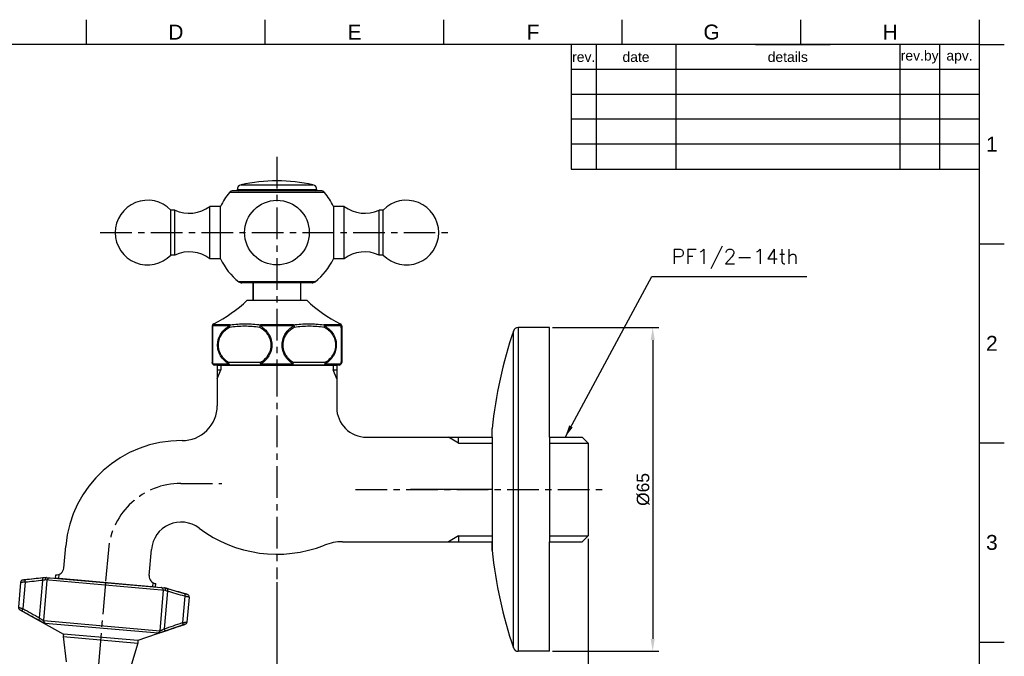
# Model space of a CAD drawing. Header units: millimetres. Extents: x 2448 to 4464, y 289 to 864.
# Tile 5 of 7: x 2547 to 2745, y 371 to 499. Entities that reach past the tile are written whole.
import ezdxf

# ---------------------------------------------------------------- set-up
doc = ezdxf.new("R2010")
doc.units = ezdxf.units.MM
doc.header["$LTSCALE"] = 0.1
doc.linetypes.add('CENTERX2', pattern=[101.6, 63.5, -12.7, 12.7, -12.7])
for name, color, linetype in [('02___PRT_ALL_AXES', 7, 'Continuous'), ('CENTER', 1, 'CENTERX2'), ('DIM', 3, 'Continuous'), ('FORM', 7, 'Continuous'), ('TEXT', 2, 'Continuous')]:
    doc.layers.add(name, color=color, linetype=linetype)
doc.styles.add('CADSG', font='romans.shx', dxfattribs={"bigfont": 'whgtxt.shx'})
doc.styles.get("Standard").update_dxf_attribs({"font": 'arial_0.ttf'})
doc.dimstyles.new('ISO-25', dxfattribs={"dimtxt": 2.5, "dimasz": 2.5, "dimexe": 1.25, "dimexo": 0.625, "dimtad": 1, "dimtxsty": 'Standard', "dimcen": 2.5, "dimadec": 0, "dimazin": 0, "dimtfac": 1, "dimtmove": 0, "dimatfit": 3, "dimfxl": 1, "dimarcsym": 0})

# ---------------------------------------------------------------- blocks, each defined once
blk = doc.blocks.new('*D101')
at = {"layer": 'Defpoints', "color": 0, "transparency": 16777216}
for p in [(2665.04, 437.34), (2653.44, 372.34), (2674.19, 372.34)]:
    blk.add_point(p, dxfattribs=at)
at = {"layer": 'DIM', "color": 0, "lineweight": -2, "transparency": 16777216}
for p, q in [((2665.66, 437.34), (2675.44, 437.34)), ((2674.19, 434.84), (2674.19, 374.84)), ((2654.07, 372.34), (2675.44, 372.34))]:
    blk.add_line(p, q, dxfattribs=at)
at = {"layer": 'DIM', "color": 0, "transparency": 16777216}
for points in [[(2673.78, 434.84), (2674.61, 434.84), (2674.19, 437.34)], [(2673.78, 374.84), (2674.61, 374.84), (2674.19, 372.34)]]:
    blk.add_solid(points, dxfattribs=at)
at = {"layer": 'DIM', "color": 0, "transparency": 16777216, "insert": (2672.29, 404.84), "char_height": 2.5, "attachment_point": 5, "rotation": 90}
blk.add_mtext('%%C65', dxfattribs=at)
blk = doc.blocks.new('*D102')
at = {"layer": 'Defpoints', "color": 0, "transparency": 16777216}
for p in [(2653.44, 437.34), (2653.44, 372.34), (2674.19, 372.34)]:
    blk.add_point(p, dxfattribs=at)
at = {"layer": 'DIM', "color": 0, "lineweight": -2, "transparency": 16777216}
for p, q in [((2654.07, 437.34), (2675.44, 437.34)), ((2674.19, 434.84), (2674.19, 374.84)), ((2654.07, 372.34), (2675.44, 372.34))]:
    blk.add_line(p, q, dxfattribs=at)
at = {"layer": 'DIM', "color": 0, "transparency": 16777216}
for points in [[(2673.78, 434.84), (2674.61, 434.84), (2674.19, 437.34)], [(2673.78, 374.84), (2674.61, 374.84), (2674.19, 372.34)]]:
    blk.add_solid(points, dxfattribs=at)
at = {"layer": 'DIM', "color": 0, "transparency": 16777216, "insert": (2672.29, 404.84), "char_height": 2.5, "attachment_point": 5, "rotation": 90}
blk.add_mtext('%%C65', dxfattribs=at)
blk = doc.blocks.new('*D103')
at = {"layer": 'Defpoints', "color": 0, "transparency": 16777216}
for p in [(2598.7, 386.85), (2561.5, 354.73), (2598.7, 343.66)]:
    blk.add_point(p, dxfattribs=at)
at = {"layer": 'DIM', "color": 0, "lineweight": -2, "transparency": 16777216}
for p, q in [((2598.7, 386.22), (2598.7, 342.41)), ((2561.5, 354.11), (2561.5, 342.41)), ((2564, 343.66), (2596.2, 343.66))]:
    blk.add_line(p, q, dxfattribs=at)
at = {"layer": 'DIM', "color": 0, "transparency": 16777216}
for points in [[(2564, 344.08), (2564, 343.25), (2561.5, 343.66)], [(2596.2, 344.08), (2596.2, 343.25), (2598.7, 343.66)]]:
    blk.add_solid(points, dxfattribs=at)
at = {"layer": 'DIM', "color": 0, "transparency": 16777216, "insert": (2580.1, 345.79), "char_height": 2.5, "attachment_point": 5}
blk.add_mtext('37,2', dxfattribs=at)
blk = doc.blocks.new('*D104')
at = {"layer": 'Defpoints', "color": 0, "transparency": 16777216}
for p in [(2661.2, 395.53), (2561.5, 354.73), (2661.2, 334.78)]:
    blk.add_point(p, dxfattribs=at)
at = {"layer": 'DIM', "color": 0, "lineweight": -2, "transparency": 16777216}
for p, q in [((2661.2, 394.9), (2661.2, 333.53)), ((2561.5, 354.11), (2561.5, 333.53)), ((2564, 334.78), (2658.7, 334.78))]:
    blk.add_line(p, q, dxfattribs=at)
at = {"layer": 'DIM', "color": 0, "transparency": 16777216}
for points in [[(2564, 335.2), (2564, 334.37), (2561.5, 334.78)], [(2658.7, 335.2), (2658.7, 334.37), (2661.2, 334.78)]]:
    blk.add_solid(points, dxfattribs=at)
at = {"layer": 'DIM', "color": 0, "transparency": 16777216, "insert": (2611.35, 336.91), "char_height": 2.5, "attachment_point": 5}
blk.add_mtext('99,7', dxfattribs=at)

msp = doc.modelspace()

# ---------------------------------------------------------------- linework, layer by layer
for p, q in [((2657.837, 494.188), (2657.837, 469.188)), ((2657.837, 469.188), (2739.837, 469.188)), ((2653.444, 437.338), (2647.158, 437.338)), ((2647.158, 437.338), (2647.158, 372.338)), ((2653.444, 415.338), (2653.444, 437.338)), ((2587.391, 435.838), (2587.391, 435.649)), ((2646.211, 373.017), (2646.211, 436.658)), ((2586.701, 429.838), (2586.701, 421.653)), ((2586.701, 429.838), (2610.701, 429.838)), ((2587.391, 429.838), (2587.391, 428.838)), ((2610.011, 429.838), (2610.011, 428.838)), ((2610.701, 429.838), (2610.701, 421.338)), ((2586.701, 428.838), (2587.391, 428.838)), ((2586.701, 427.04), (2587.391, 428.838)), ((2610.011, 428.838), (2610.701, 428.838)), ((2610.701, 427.04), (2610.011, 428.838)), ((2641.944, 415.338), (2641.944, 417.088)), ((2616.701, 415.338), (2641.944, 415.338)), ((2635.201, 414.148), (2633.14, 415.338)), ((2635.201, 414.148), (2635.201, 415.338)), ((2635.201, 414.148), (2641.944, 414.148)), ((2641.944, 415.338), (2641.944, 394.338)), ((2653.444, 415.338), (2653.444, 394.338)), ((2653.444, 415.338), (2660.011, 415.338)), ((2653.444, 414.148), (2661.201, 414.148)), ((2660.011, 415.338), (2661.201, 414.148)), ((2661.201, 414.148), (2661.201, 395.528)), ((2611.883, 394.338), (2641.944, 394.338)), ((2635.201, 395.528), (2633.14, 394.338)), ((2635.201, 395.528), (2641.944, 395.528)), ((2635.201, 395.528), (2635.201, 394.338)), ((2641.944, 392.588), (2641.944, 394.338)), ((2641.944, 394.338), (2641.944, 392.588)), ((2653.444, 395.528), (2661.201, 395.528)), ((2653.444, 372.338), (2653.444, 394.338)), ((2653.444, 394.338), (2660.011, 394.338)), ((2660.011, 394.338), (2661.201, 395.528)), ((2555.875, 389.055), (2556.261, 393.476)), ((2573.009, 387.556), (2573.468, 392.803)), ((2554.882, 387.772), (2554.809, 386.94)), ((2554.189, 386.994), (2554.25, 387.691)), ((2574.312, 385.234), (2554.189, 386.994)), ((2573.764, 386.12), (2573.692, 385.288)), ((2574.312, 385.234), (2574.373, 385.931)), ((2653.444, 372.338), (2647.158, 372.338))]:
    msp.add_line(p, q)
at = {"color": 7, "linetype": 'Continuous'}
for p, q in [((2590.701, 465.038), (2590.701, 465.05)), ((2590.701, 465.05), (2606.701, 465.05)), ((2591.479, 466.025), (2605.923, 466.025)), ((2606.701, 465.038), (2606.701, 465.05)), ((2608.262, 464.482), (2589.14, 464.482)), ((2607.498, 464.838), (2589.905, 464.838)), ((2606.355, 446.547), (2591.048, 446.547)), ((2605.742, 446.338), (2591.66, 446.338)), ((2593.951, 442.838), (2593.951, 446.338)), ((2603.451, 446.338), (2603.451, 442.838)), ((2585.701, 437.676), (2585.701, 430.338)), ((2585.779, 437.677), (2585.775, 437.469)), ((2589.129, 437.692), (2585.779, 437.692)), ((2585.779, 437.692), (2585.779, 437.677)), ((2585.982, 438.126), (2585.999, 437.905)), ((2589.292, 437.905), (2585.999, 437.905)), ((2602.052, 437.692), (2595.35, 437.692)), ((2601.995, 437.905), (2595.407, 437.905)), ((2611.403, 437.905), (2608.11, 437.905)), ((2611.623, 437.692), (2608.273, 437.692)), ((2611.403, 437.905), (2611.42, 438.126)), ((2611.624, 437.677), (2611.623, 437.692)), ((2611.627, 437.469), (2611.624, 437.677)), ((2611.701, 437.676), (2611.701, 430.338)), ((2585.774, 430.32), (2585.777, 430.105)), ((2585.777, 430.105), (2588.93, 430.105)), ((2611.201, 429.838), (2586.201, 429.838)), ((2595.401, 430.338), (2589.001, 430.338)), ((2595.548, 430.105), (2601.854, 430.105)), ((2608.401, 430.338), (2602.001, 430.338)), ((2608.472, 430.105), (2611.625, 430.105)), ((2611.625, 430.105), (2611.629, 430.321)), ((2547.192, 386.189), (2546.753, 381.172)), ((2552.296, 387.16), (2547.634, 386.644)), ((2548.097, 386.195), (2547.634, 380.905)), ((2547.635, 386.642), (2547.635, 386.644)), ((2551.019, 379.054), (2551.677, 386.582)), ((2551.848, 378.491), (2552.561, 386.635)), ((2576.269, 384.56), (2552.144, 386.671)), ((2552.296, 387.16), (2576.205, 385.068)), ((2575.852, 384.597), (2575.14, 376.453)), ((2576.713, 384.391), (2576.055, 376.863)), ((2576.205, 385.068), (2580.706, 383.751)), ((2580.172, 383.389), (2579.709, 378.099)), ((2581.062, 383.225), (2580.623, 378.209)), ((2580.705, 383.751), (2580.705, 383.749)), ((2547.008, 380.686), (2547.009, 380.691)), ((2547.008, 380.686), (2555.82, 375.809)), ((2551.848, 378.491), (2575.14, 376.453)), ((2552.097, 378.01), (2574.812, 376.023)), ((2580.287, 377.775), (2570.763, 374.502)), ((2580.288, 377.779), (2580.287, 377.775)), ((2555.82, 375.809), (2555.776, 375.311)), ((2555.82, 375.809), (2555.776, 375.311)), ((2555.776, 375.311), (2556.337, 370.243)), ((2555.776, 375.311), (2570.719, 374.004)), ((2570.763, 374.502), (2555.82, 375.809)), ((2570.719, 374.004), (2569.287, 369.11)), ((2570.763, 374.502), (2570.719, 374.004)), ((2570.763, 374.502), (2570.719, 374.004))]:
    msp.add_line(p, q, dxfattribs=at)
for centre, radius, start, end in [((2591.701, 465.05), 1, 102.83959, 180), ((2598.701, 434.338), 32.5, 77.16041, 102.83959), ((2605.701, 465.05), 1, 0, 77.16041), ((2598.701, 456.43), 12.5, 139.89893, 155.16541), ((2589.905, 463.838), 1, 90, 139.89893), ((2607.498, 463.838), 1, 40.10107, 90), ((2598.701, 456.43), 12.5, 24.83459, 40.10107), ((2598.701, 456.43), 12.5, 204.83459, 232.2458), ((2598.701, 456.43), 12.5, 307.7542, 335.16541), ((2591.66, 447.338), 1, 232.2458, 270), ((2605.742, 447.338), 1, 270, 307.7542), ((2574.6, 461.502), 26, 295.96296, 314.12364), ((2622.803, 461.502), 26, 225.87636, 244.03704), ((2586.201, 437.676), 0.5, 115.96296, 180), ((2586.108, 437.451), 0.407, 168.04377, 179.96803), ((2611.201, 437.676), 0.5, 0, 64.03704), ((2611.294, 437.451), 0.407, 0.03195, 11.95392), ((2586.201, 430.338), 0.5, 180, 270), ((2611.201, 430.338), 0.5, 270, 0), ((2547.69, 386.147), 0.5, 96.30993, 175), ((2547.69, 386.145), 0.5, 96.3016, 174.99946), ((2556.231, 345.034), 42.287, 95.33315, 96.18865), ((2554.528, 363.125), 24.115, 95.06978, 95.30074), ((2569.533, 360.683), 25.259, 74.70409, 74.9252), ((2580.565, 383.271), 0.5, 355, 73.69007), ((2580.564, 383.269), 0.5, 355.00054, 73.6984), ((2547.251, 381.128), 0.5, 174.99281, 241.0679), ((3093.089, 1373.851), 1133.379, 241.220916, 241.415991), ((3108.252, 1401.44), 1164.381, 241.218363, 241.408205), ((2204.825, 1480.471), 1164.372, 288.591794, 288.781638), ((2580.125, 378.247), 0.5, 288.96249, 355), ((2580.126, 378.252), 0.5, 288.9321, 355.00719), ((2214.966, 1450.672), 1133.375, 288.584009, 288.779085)]:
    msp.add_arc(centre, radius, start, end, dxfattribs=at)
for centre, radius, start, end in [((2647.158, 436.338), 1, 90, 161.3108), ((2731.466, 407.819), 90, 161.3108, 174.08891), ((2579.701, 421.653), 7, 269.37789, 0), ((2616.701, 421.338), 6, 180, 270), ((2579.373, 391.454), 23.2, 89.37789, 175), ((2579.445, 392.28), 6, 53.00532, 175), ((2598.701, 417.838), 26, 233.00532, 291.47842), ((2611.883, 384.338), 10, 90, 111.47842), ((2731.466, 401.856), 90, 185.91109, 198.6892), ((2554.38, 389.186), 1.5, 265, 355), ((2574.503, 387.425), 1.5, 175, 265), ((2647.158, 373.338), 1, 198.6892, 270)]:
    msp.add_arc(centre, radius, start, end)
for points, knots in [([(2585.999, 437.905), (2585.912, 437.867), (2585.758, 437.738), (2585.701, 437.545), (2585.701, 437.451)], [0, 0, 0, 0, 0.5009639, 1, 1, 1, 1]), ([(2585.779, 437.692), (2585.77, 437.68), (2585.74, 437.631), (2585.719, 437.577), (2585.71, 437.535)], [0, 0, 0, 0, 0.2534723, 1, 1, 1, 1]), ([(2585.775, 437.469), (2585.758, 436.294), (2585.746, 433.911), (2585.757, 431.528), (2585.774, 430.32)], [0, 0, 0, 0, 0.4928884, 1, 1, 1, 1]), ([(2585.999, 437.905), (2585.952, 437.883), (2585.866, 437.822), (2585.803, 437.738), (2585.779, 437.692)], [0, 0, 0, 0, 0.497096, 1, 1, 1, 1]), ([(2588.93, 430.105), (2588.62, 430.302), (2588.029, 430.77), (2587.318, 431.675), (2586.854, 432.767), (2586.715, 433.968), (2586.928, 435.155), (2587.453, 436.211), (2588.205, 437.071), (2588.813, 437.509), (2589.129, 437.692)], [0, 0, 0, 0, 0.1197546, 0.2433443, 0.3710122, 0.5013487, 0.6313458, 0.7582256, 0.8809522, 1, 1, 1, 1]), ([(2589.001, 430.338), (2588.707, 430.521), (2588.145, 430.955), (2587.464, 431.799), (2587.015, 432.827), (2586.881, 433.962), (2587.088, 435.084), (2587.595, 436.077), (2588.315, 436.877), (2588.892, 437.282), (2589.192, 437.451)], [0, 0, 0, 0, 0.1195207, 0.2429593, 0.3707351, 0.5014324, 0.6317478, 0.7586596, 0.8811891, 1, 1, 1, 1]), ([(2589.129, 437.692), (2589.138, 437.714), (2589.176, 437.796), (2589.237, 437.869), (2589.292, 437.905)], [0, 0, 0, 0, 0.2705795, 1, 1, 1, 1]), ([(2589.129, 437.692), (2589.131, 437.673), (2589.141, 437.59), (2589.167, 437.51), (2589.192, 437.451)], [0, 0, 0, 0, 0.2256013, 1, 1, 1, 1]), ([(2589.292, 437.905), (2589.27, 437.883), (2589.232, 437.824), (2589.185, 437.672), (2589.183, 437.541), (2589.192, 437.451)], [0, 0, 0, 0, 0.1939827, 0.4312255, 1, 1, 1, 1]), ([(2589.192, 437.451), (2589.691, 437.522), (2590.692, 437.636), (2592.201, 437.696), (2593.711, 437.636), (2594.711, 437.522), (2595.21, 437.451)], [0, 0, 0, 0, 0.2501756, 0.5000056, 0.7498316, 1, 1, 1, 1]), ([(2589.292, 437.905), (2589.797, 437.975), (2590.811, 438.087), (2592.343, 438.145), (2593.879, 438.086), (2594.899, 437.975), (2595.407, 437.905)], [0, 0, 0, 0, 0.2491668, 0.4986576, 0.7488509, 1, 1, 1, 1]), ([(2595.407, 437.905), (2595.381, 437.883), (2595.331, 437.826), (2595.252, 437.677), (2595.22, 437.544), (2595.21, 437.451)], [0, 0, 0, 0, 0.2033776, 0.4458484, 1, 1, 1, 1]), ([(2595.35, 437.692), (2595.336, 437.673), (2595.282, 437.598), (2595.237, 437.516), (2595.21, 437.451)], [0, 0, 0, 0, 0.2467683, 1, 1, 1, 1]), ([(2595.21, 437.451), (2595.51, 437.282), (2596.087, 436.877), (2596.807, 436.077), (2597.314, 435.085), (2597.522, 433.963), (2597.387, 432.828), (2596.939, 431.8), (2596.257, 430.955), (2595.695, 430.521), (2595.401, 430.338)], [0, 0, 0, 0, 0.1188055, 0.2413152, 0.3681903, 0.4984894, 0.6291958, 0.757005, 0.8804675, 1, 1, 1, 1]), ([(2595.407, 437.905), (2595.393, 437.877), (2595.369, 437.806), (2595.356, 437.734), (2595.35, 437.692)], [0, 0, 0, 0, 0.4254024, 1, 1, 1, 1]), ([(2595.35, 437.692), (2595.664, 437.509), (2596.266, 437.071), (2597.009, 436.21), (2597.527, 435.154), (2597.737, 433.968), (2597.6, 432.769), (2597.143, 431.677), (2596.44, 430.771), (2595.855, 430.302), (2595.548, 430.105)], [0, 0, 0, 0, 0.118642, 0.2411438, 0.3681068, 0.4984793, 0.6292475, 0.7571363, 0.880608, 1, 1, 1, 1]), ([(2601.854, 430.105), (2601.547, 430.302), (2600.962, 430.771), (2600.26, 431.677), (2599.802, 432.768), (2599.665, 433.968), (2599.875, 435.153), (2600.393, 436.21), (2601.136, 437.071), (2601.738, 437.509), (2602.052, 437.692)], [0, 0, 0, 0, 0.11938, 0.242828, 0.3706847, 0.5014439, 0.6318323, 0.7588308, 0.8813524, 1, 1, 1, 1]), ([(2602.001, 430.338), (2601.707, 430.521), (2601.145, 430.955), (2600.464, 431.799), (2600.015, 432.827), (2599.881, 433.962), (2600.088, 435.084), (2600.595, 436.077), (2601.315, 436.877), (2601.892, 437.282), (2602.192, 437.451)], [0, 0, 0, 0, 0.1195207, 0.2429593, 0.3707351, 0.5014324, 0.6317478, 0.7586596, 0.8811891, 1, 1, 1, 1]), ([(2601.995, 437.905), (2602.503, 437.975), (2603.523, 438.086), (2605.059, 438.145), (2606.591, 438.087), (2607.605, 437.975), (2608.11, 437.905)], [0, 0, 0, 0, 0.2511555, 0.5013556, 0.7508442, 1, 1, 1, 1]), ([(2602.052, 437.692), (2602.046, 437.734), (2602.033, 437.806), (2602.01, 437.877), (2601.995, 437.905)], [0, 0, 0, 0, 0.5745976, 1, 1, 1, 1]), ([(2601.995, 437.905), (2602.021, 437.883), (2602.071, 437.826), (2602.15, 437.677), (2602.182, 437.544), (2602.192, 437.451)], [0, 0, 0, 0, 0.2033786, 0.445849, 1, 1, 1, 1]), ([(2602.052, 437.692), (2602.066, 437.673), (2602.12, 437.598), (2602.165, 437.516), (2602.192, 437.451)], [0, 0, 0, 0, 0.2467684, 1, 1, 1, 1]), ([(2602.192, 437.451), (2602.691, 437.522), (2603.692, 437.636), (2605.201, 437.696), (2606.711, 437.636), (2607.711, 437.522), (2608.21, 437.451)], [0, 0, 0, 0, 0.2501752, 0.5000084, 0.7498361, 1, 1, 1, 1]), ([(2608.11, 437.905), (2608.127, 437.893), (2608.198, 437.837), (2608.247, 437.756), (2608.273, 437.692)], [0, 0, 0, 0, 0.2319796, 1, 1, 1, 1]), ([(2608.11, 437.905), (2608.132, 437.883), (2608.17, 437.824), (2608.217, 437.672), (2608.22, 437.541), (2608.21, 437.451)], [0, 0, 0, 0, 0.1939826, 0.4312255, 1, 1, 1, 1]), ([(2608.273, 437.692), (2608.271, 437.673), (2608.261, 437.59), (2608.235, 437.51), (2608.21, 437.451)], [0, 0, 0, 0, 0.2256011, 1, 1, 1, 1]), ([(2608.21, 437.451), (2608.51, 437.282), (2609.087, 436.877), (2609.807, 436.077), (2610.314, 435.085), (2610.522, 433.963), (2610.387, 432.828), (2609.939, 431.8), (2609.257, 430.955), (2608.695, 430.521), (2608.401, 430.338)], [0, 0, 0, 0, 0.1188055, 0.2413152, 0.3681903, 0.4984894, 0.6291958, 0.757005, 0.8804675, 1, 1, 1, 1]), ([(2608.273, 437.692), (2608.589, 437.509), (2609.197, 437.071), (2609.949, 436.212), (2610.474, 435.155), (2610.687, 433.968), (2610.548, 432.768), (2610.084, 431.675), (2609.373, 430.771), (2608.782, 430.302), (2608.472, 430.105)], [0, 0, 0, 0, 0.1190422, 0.241749, 0.3685935, 0.4985748, 0.6289201, 0.7566201, 0.8802333, 1, 1, 1, 1]), ([(2611.623, 437.692), (2611.599, 437.738), (2611.536, 437.822), (2611.45, 437.883), (2611.403, 437.905)], [0, 0, 0, 0, 0.502904, 1, 1, 1, 1]), ([(2611.403, 437.905), (2611.49, 437.867), (2611.644, 437.738), (2611.701, 437.545), (2611.701, 437.451)], [0, 0, 0, 0, 0.5009638, 1, 1, 1, 1]), ([(2611.623, 437.692), (2611.632, 437.68), (2611.662, 437.631), (2611.683, 437.577), (2611.692, 437.535)], [0, 0, 0, 0, 0.2534728, 1, 1, 1, 1]), ([(2611.629, 430.321), (2611.646, 431.529), (2611.657, 433.912), (2611.644, 436.295), (2611.627, 437.469)], [0, 0, 0, 0, 0.5071123, 1, 1, 1, 1]), ([(2585.777, 430.105), (2585.753, 430.139), (2585.714, 430.214), (2585.701, 430.297), (2585.701, 430.338)], [0, 0, 0, 0, 0.5052451, 1, 1, 1, 1]), ([(2585.777, 430.105), (2585.816, 430.027), (2585.938, 429.889), (2586.115, 429.838), (2586.201, 429.838)], [0, 0, 0, 0, 0.5048679, 1, 1, 1, 1]), ([(2588.93, 430.105), (2588.932, 430.123), (2588.946, 430.203), (2588.974, 430.281), (2589.001, 430.338)], [0, 0, 0, 0, 0.2249367, 1, 1, 1, 1]), ([(2589.251, 429.838), (2589.218, 429.838), (2589.149, 429.851), (2589.057, 429.907), (2588.981, 429.995), (2588.945, 430.066), (2588.93, 430.105)], [0, 0, 0, 0, 0.2236963, 0.4609625, 0.7196077, 1, 1, 1, 1]), ([(2589.251, 429.838), (2589.234, 429.838), (2589.199, 429.845), (2589.151, 429.876), (2589.108, 429.923), (2589.056, 430.012), (2589.012, 430.152), (2589.001, 430.274), (2589.001, 430.338)], [0, 0, 0, 0, 0.0822479, 0.1731506, 0.2779063, 0.3984905, 0.6816386, 1, 1, 1, 1]), ([(2595.651, 429.838), (2595.635, 429.838), (2595.6, 429.845), (2595.552, 429.876), (2595.509, 429.923), (2595.456, 430.012), (2595.413, 430.152), (2595.401, 430.274), (2595.401, 430.338)], [0, 0, 0, 0, 0.0822469, 0.1731468, 0.2778989, 0.3984771, 0.681617, 1, 1, 1, 1]), ([(2595.548, 430.105), (2595.533, 430.122), (2595.478, 430.195), (2595.431, 430.275), (2595.401, 430.338)], [0, 0, 0, 0, 0.2477837, 1, 1, 1, 1]), ([(2595.548, 430.105), (2595.552, 430.068), (2595.563, 430.002), (2595.583, 429.926), (2595.603, 429.88), (2595.62, 429.853), (2595.639, 429.838), (2595.651, 429.838)], [0, 0, 0, 0, 0.3748576, 0.6724551, 0.7869563, 0.8779455, 1, 1, 1, 1]), ([(2601.751, 429.838), (2601.767, 429.838), (2601.803, 429.845), (2601.85, 429.876), (2601.894, 429.923), (2601.946, 430.012), (2601.989, 430.152), (2602.001, 430.274), (2602.001, 430.338)], [0, 0, 0, 0, 0.0822479, 0.1731506, 0.2779063, 0.3984905, 0.6816386, 1, 1, 1, 1]), ([(2601.751, 429.838), (2601.763, 429.838), (2601.782, 429.853), (2601.799, 429.88), (2601.819, 429.926), (2601.839, 430.002), (2601.85, 430.068), (2601.854, 430.105)], [0, 0, 0, 0, 0.1220546, 0.213044, 0.3275457, 0.6251429, 1, 1, 1, 1]), ([(2601.854, 430.105), (2601.869, 430.122), (2601.925, 430.195), (2601.972, 430.275), (2602.001, 430.338)], [0, 0, 0, 0, 0.2477838, 1, 1, 1, 1]), ([(2608.151, 429.838), (2608.168, 429.838), (2608.203, 429.845), (2608.251, 429.876), (2608.294, 429.923), (2608.346, 430.012), (2608.39, 430.152), (2608.401, 430.274), (2608.401, 430.338)], [0, 0, 0, 0, 0.0822469, 0.1731468, 0.2778989, 0.3984771, 0.681617, 1, 1, 1, 1]), ([(2608.472, 430.105), (2608.457, 430.066), (2608.421, 429.995), (2608.345, 429.907), (2608.253, 429.851), (2608.184, 429.838), (2608.151, 429.838)], [0, 0, 0, 0, 0.2803927, 0.5390382, 0.7763038, 1, 1, 1, 1]), ([(2608.472, 430.105), (2608.47, 430.123), (2608.456, 430.203), (2608.428, 430.281), (2608.401, 430.338)], [0, 0, 0, 0, 0.2249371, 1, 1, 1, 1]), ([(2611.201, 429.838), (2611.287, 429.838), (2611.464, 429.889), (2611.586, 430.027), (2611.625, 430.105)], [0, 0, 0, 0, 0.4951328, 1, 1, 1, 1]), ([(2611.625, 430.105), (2611.649, 430.139), (2611.688, 430.214), (2611.701, 430.297), (2611.701, 430.338)], [0, 0, 0, 0, 0.5052443, 1, 1, 1, 1]), ([(2548.097, 386.195), (2548.037, 386.194), (2547.919, 386.193), (2547.75, 386.191), (2547.617, 386.19), (2547.519, 386.189), (2547.454, 386.189), (2547.396, 386.189), (2547.344, 386.188), (2547.299, 386.188), (2547.262, 386.188), (2547.236, 386.188), (2547.219, 386.188), (2547.209, 386.188), (2547.202, 386.188), (2547.196, 386.188), (2547.194, 386.189), (2547.192, 386.188), (2547.192, 386.189)], [0, 0, 0, 0, 0.1997118, 0.3892868, 0.5620222, 0.6402946, 0.712272, 0.7772997, 0.8348302, 0.8843809, 0.9255153, 0.9578968, 0.9707046, 0.9812161, 0.9894155, 0.9952878, 0.9988186, 1, 1, 1, 1]), ([(2548.092, 386.687), (2548.061, 386.684), (2548.002, 386.678), (2547.917, 386.669), (2547.839, 386.661), (2547.78, 386.655), (2547.738, 386.651), (2547.712, 386.648), (2547.689, 386.646), (2547.671, 386.645), (2547.656, 386.643), (2547.646, 386.642), (2547.64, 386.642), (2547.637, 386.642), (2547.636, 386.642), (2547.635, 386.642), (2547.635, 386.642)], [0, 0, 0, 0, 0.1990228, 0.3881457, 0.56075, 0.7111733, 0.7763715, 0.8341025, 0.8838623, 0.9251917, 0.9577325, 0.9811566, 0.9893853, 0.9952722, 0.9988059, 1, 1, 1, 1]), ([(2548.097, 386.195), (2548.09, 386.257), (2548.082, 386.347), (2548.076, 386.462), (2548.074, 386.535), (2548.074, 386.596), (2548.077, 386.641), (2548.081, 386.669), (2548.086, 386.683), (2548.09, 386.687), (2548.092, 386.687)], [0, 0, 0, 0, 0.3759532, 0.5457363, 0.6948167, 0.8179688, 0.9110888, 0.9711647, 0.9889478, 1, 1, 1, 1]), ([(2551.677, 386.582), (2551.671, 386.643), (2551.663, 386.733), (2551.657, 386.847), (2551.655, 386.92), (2551.655, 386.981), (2551.658, 387.027), (2551.662, 387.056), (2551.667, 387.07), (2551.67, 387.074), (2551.672, 387.074)], [0, 0, 0, 0, 0.3741344, 0.5433117, 0.6921192, 0.8154005, 0.9090882, 0.9701592, 0.9885256, 1, 1, 1, 1]), ([(2552.144, 386.671), (2552.108, 386.665), (2551.952, 386.636), (2551.797, 386.606), (2551.677, 386.582)], [0, 0, 0, 0, 0.2325409, 1, 1, 1, 1]), ([(2552.317, 387.112), (2552.29, 387.092), (2552.241, 387.038), (2552.189, 386.934), (2552.154, 386.808), (2552.145, 386.718), (2552.144, 386.671)], [0, 0, 0, 0, 0.2027776, 0.4420821, 0.7119725, 1, 1, 1, 1]), ([(2552.398, 387.146), (2552.391, 387.145), (2552.362, 387.139), (2552.335, 387.125), (2552.317, 387.112)], [0, 0, 0, 0, 0.2388965, 1, 1, 1, 1]), ([(2552.397, 387.146), (2552.4, 387.147), (2552.405, 387.148), (2552.408, 387.148), (2552.412, 387.149), (2552.41, 387.15), (2552.41, 387.15)], [0, 0, 0, 0, 0.5239088, 0.8216107, 0.9049431, 1, 1, 1, 1]), ([(2552.561, 386.635), (2552.567, 386.699), (2552.603, 386.827), (2552.725, 386.984), (2552.896, 387.081), (2553.027, 387.096), (2553.09, 387.09)], [0, 0, 0, 0, 0.2530443, 0.5042706, 0.7529971, 1, 1, 1, 1]), ([(2575.852, 384.597), (2575.858, 384.662), (2575.844, 384.794), (2575.751, 384.969), (2575.6, 385.094), (2575.474, 385.132), (2575.411, 385.137)], [0, 0, 0, 0, 0.2530443, 0.5042706, 0.7529971, 1, 1, 1, 1]), ([(2576.091, 385.078), (2576.09, 385.078), (2576.088, 385.078), (2576.092, 385.076), (2576.095, 385.075), (2576.099, 385.073), (2576.102, 385.073)], [0, 0, 0, 0, 0.0951281, 0.1794869, 0.4728613, 1, 1, 1, 1]), ([(2576.102, 385.073), (2576.108, 385.07), (2576.135, 385.06), (2576.158, 385.042), (2576.173, 385.027)], [0, 0, 0, 0, 0.2394811, 1, 1, 1, 1]), ([(2576.173, 385.027), (2576.196, 385.003), (2576.236, 384.941), (2576.27, 384.829), (2576.283, 384.699), (2576.276, 384.607), (2576.269, 384.56)], [0, 0, 0, 0, 0.2019797, 0.4410229, 0.7112563, 1, 1, 1, 1]), ([(2576.804, 384.876), (2576.751, 384.891), (2576.549, 384.949), (2576.346, 385.006), (2576.196, 385.047)], [0, 0, 0, 0, 0.261841, 1, 1, 1, 1]), ([(2576.713, 384.391), (2576.674, 384.407), (2576.527, 384.464), (2576.379, 384.52), (2576.269, 384.56)], [0, 0, 0, 0, 0.2636736, 1, 1, 1, 1]), ([(2576.713, 384.391), (2576.73, 384.451), (2576.754, 384.538), (2576.78, 384.649), (2576.795, 384.721), (2576.805, 384.781), (2576.81, 384.826), (2576.811, 384.855), (2576.808, 384.87), (2576.805, 384.875), (2576.804, 384.876)], [0, 0, 0, 0, 0.3741344, 0.5433117, 0.6921191, 0.8154005, 0.9090882, 0.9701593, 0.9885256, 1, 1, 1, 1]), ([(2580.172, 383.389), (2580.189, 383.448), (2580.213, 383.536), (2580.239, 383.648), (2580.254, 383.719), (2580.264, 383.779), (2580.27, 383.825), (2580.27, 383.853), (2580.268, 383.868), (2580.265, 383.872), (2580.263, 383.873)], [0, 0, 0, 0, 0.3759532, 0.5457363, 0.6948167, 0.8179689, 0.9110889, 0.9711648, 0.9889478, 1, 1, 1, 1]), ([(2580.705, 383.749), (2580.705, 383.749), (2580.704, 383.749), (2580.702, 383.749), (2580.699, 383.75), (2580.694, 383.751), (2580.684, 383.754), (2580.67, 383.757), (2580.652, 383.762), (2580.63, 383.768), (2580.604, 383.775), (2580.564, 383.787), (2580.507, 383.803), (2580.432, 383.824), (2580.349, 383.848), (2580.292, 383.864), (2580.263, 383.873)], [0, 0, 0, 0, 0.0011947, 0.0047283, 0.0106154, 0.0188453, 0.042279, 0.0748465, 0.1162107, 0.1660106, 0.2237953, 0.2890167, 0.4394291, 0.6119506, 0.800986, 1, 1, 1, 1]), ([(2581.062, 383.225), (2581.062, 383.225), (2581.06, 383.226), (2581.058, 383.226), (2581.052, 383.227), (2581.045, 383.228), (2581.036, 383.23), (2581.019, 383.232), (2580.993, 383.237), (2580.957, 383.243), (2580.913, 383.251), (2580.861, 383.261), (2580.804, 383.271), (2580.74, 383.283), (2580.644, 383.301), (2580.513, 383.325), (2580.347, 383.356), (2580.231, 383.377), (2580.172, 383.389)], [0, 0, 0, 0, 0.0011813, 0.0047118, 0.0105843, 0.0187851, 0.0293002, 0.0421146, 0.0745225, 0.1156914, 0.1652817, 0.222866, 0.2879174, 0.3598931, 0.4381579, 0.6108102, 0.800297, 1, 1, 1, 1]), ([(2546.753, 381.172), (2546.753, 381.172), (2546.755, 381.172), (2546.758, 381.171), (2546.763, 381.17), (2546.771, 381.168), (2546.78, 381.165), (2546.797, 381.161), (2546.822, 381.153), (2546.859, 381.143), (2546.903, 381.13), (2546.954, 381.115), (2547.012, 381.097), (2547.075, 381.078), (2547.17, 381.049), (2547.299, 381.01), (2547.463, 380.959), (2547.576, 380.924), (2547.634, 380.905)], [0, 0, 0, 0, 0.0011883, 0.0047321, 0.010651, 0.0189338, 0.0295656, 0.0425304, 0.0753194, 0.1169418, 0.1670154, 0.2250597, 0.2904995, 0.362745, 0.441126, 0.6134658, 0.8018979, 1, 1, 1, 1]), ([(2547.009, 380.691), (2547.009, 380.691), (2547.01, 380.691), (2547.011, 380.69), (2547.014, 380.689), (2547.02, 380.687), (2547.03, 380.682), (2547.045, 380.675), (2547.064, 380.665), (2547.086, 380.654), (2547.112, 380.641), (2547.152, 380.62), (2547.208, 380.59), (2547.281, 380.551), (2547.36, 380.509), (2547.414, 380.479), (2547.442, 380.464)], [0, 0, 0, 0, 0.0012239, 0.0048096, 0.0108676, 0.0193937, 0.0437811, 0.0776931, 0.1206333, 0.1720751, 0.2313864, 0.2978586, 0.4493882, 0.6207093, 0.8062067, 1, 1, 1, 1]), ([(2547.634, 380.905), (2547.62, 380.878), (2547.591, 380.825), (2547.551, 380.746), (2547.515, 380.673), (2547.486, 380.609), (2547.463, 380.554), (2547.448, 380.512), (2547.44, 380.485), (2547.439, 380.47), (2547.441, 380.465), (2547.442, 380.464)], [0, 0, 0, 0, 0.1912069, 0.375027, 0.5440341, 0.6925384, 0.815554, 0.909133, 0.9702918, 0.9886929, 1, 1, 1, 1]), ([(2551.019, 379.054), (2550.99, 379.001), (2550.95, 378.924), (2550.902, 378.824), (2550.873, 378.759), (2550.85, 378.704), (2550.834, 378.662), (2550.827, 378.634), (2550.825, 378.619), (2550.826, 378.613), (2550.827, 378.612)], [0, 0, 0, 0, 0.3711811, 0.5389075, 0.6868171, 0.8100653, 0.9047822, 0.9679798, 0.9876235, 1, 1, 1, 1]), ([(2550.827, 378.612), (2550.966, 378.536), (2551.171, 378.426), (2551.436, 378.289), (2551.615, 378.2), (2551.773, 378.125), (2551.907, 378.067), (2552.001, 378.032), (2552.061, 378.016), (2552.086, 378.011), (2552.097, 378.01)], [0, 0, 0, 0, 0.3376247, 0.4939995, 0.6370325, 0.7627348, 0.8672063, 0.9470567, 0.9769685, 1, 1, 1, 1]), ([(2551.019, 379.054), (2551.106, 378.985), (2551.234, 378.886), (2551.403, 378.76), (2551.519, 378.676), (2551.625, 378.604), (2551.716, 378.547), (2551.781, 378.512), (2551.823, 378.495), (2551.841, 378.491), (2551.848, 378.491)], [0, 0, 0, 0, 0.3288485, 0.4838086, 0.6278591, 0.7565715, 0.8647802, 0.947173, 0.9773773, 1, 1, 1, 1]), ([(2551.848, 378.491), (2551.844, 378.443), (2551.849, 378.346), (2551.897, 378.209), (2551.98, 378.092), (2552.056, 378.033), (2552.097, 378.01)], [0, 0, 0, 0, 0.2518991, 0.5030976, 0.7526063, 1, 1, 1, 1]), ([(2579.709, 378.099), (2579.77, 378.107), (2579.887, 378.122), (2580.058, 378.144), (2580.191, 378.16), (2580.29, 378.172), (2580.356, 378.18), (2580.415, 378.187), (2580.468, 378.193), (2580.514, 378.198), (2580.552, 378.203), (2580.578, 378.205), (2580.596, 378.207), (2580.605, 378.208), (2580.613, 378.208), (2580.619, 378.209), (2580.621, 378.209), (2580.624, 378.209), (2580.623, 378.209)], [0, 0, 0, 0, 0.1981292, 0.3866844, 0.5591062, 0.6374875, 0.7097245, 0.7751335, 0.8331147, 0.8831404, 0.9247232, 0.9574814, 0.9704384, 0.9810663, 0.9893478, 0.995267, 0.9988116, 1, 1, 1, 1]), ([(2579.709, 378.099), (2579.719, 378.07), (2579.738, 378.012), (2579.764, 377.928), (2579.786, 377.85), (2579.804, 377.781), (2579.817, 377.723), (2579.825, 377.679), (2579.827, 377.651), (2579.826, 377.637), (2579.824, 377.632), (2579.822, 377.631)], [0, 0, 0, 0, 0.1912068, 0.3750269, 0.5440339, 0.692538, 0.8155536, 0.9091326, 0.9702915, 0.9886927, 1, 1, 1, 1]), ([(2575.14, 376.453), (2575.136, 376.405), (2575.114, 376.311), (2575.043, 376.184), (2574.941, 376.084), (2574.856, 376.039), (2574.812, 376.023)], [0, 0, 0, 0, 0.251899, 0.5030974, 0.7526062, 1, 1, 1, 1]), ([(2574.812, 376.023), (2574.823, 376.022), (2574.848, 376.022), (2574.91, 376.028), (2575.009, 376.046), (2575.15, 376.08), (2575.319, 376.126), (2575.511, 376.183), (2575.796, 376.272), (2576.016, 376.344), (2576.167, 376.395)], [0, 0, 0, 0, 0.023029, 0.0529384, 0.1328271, 0.2373651, 0.3631227, 0.5061648, 0.6624891, 1, 1, 1, 1]), ([(2575.14, 376.453), (2575.147, 376.452), (2575.165, 376.453), (2575.21, 376.462), (2575.28, 376.485), (2575.38, 376.526), (2575.496, 376.578), (2575.626, 376.641), (2575.814, 376.735), (2575.957, 376.811), (2576.055, 376.863)], [0, 0, 0, 0, 0.0226183, 0.0528191, 0.1352598, 0.2435358, 0.3723059, 0.516349, 0.671251, 1, 1, 1, 1]), ([(2576.055, 376.863), (2576.073, 376.806), (2576.1, 376.723), (2576.13, 376.616), (2576.147, 376.548), (2576.16, 376.49), (2576.168, 376.445), (2576.171, 376.417), (2576.17, 376.401), (2576.168, 376.396), (2576.167, 376.395)], [0, 0, 0, 0, 0.3711811, 0.5389075, 0.6868171, 0.8100653, 0.9047822, 0.9679798, 0.9876236, 1, 1, 1, 1]), ([(2579.822, 377.631), (2579.852, 377.641), (2579.911, 377.661), (2579.996, 377.689), (2580.075, 377.715), (2580.135, 377.734), (2580.178, 377.748), (2580.206, 377.756), (2580.23, 377.764), (2580.25, 377.77), (2580.265, 377.774), (2580.276, 377.777), (2580.282, 377.779), (2580.285, 377.779), (2580.287, 377.779), (2580.288, 377.78), (2580.288, 377.779)], [0, 0, 0, 0, 0.1938199, 0.3794329, 0.5508362, 0.7023709, 0.7688119, 0.8280626, 0.8794553, 0.9223539, 0.9562319, 0.9806068, 0.9891318, 0.9951902, 0.9987765, 1, 1, 1, 1])]:
    msp.add_open_spline(points, degree=3, knots=knots, dxfattribs=at)
for points in [[(2551.672, 387.074), (2550.479, 386.946), (2549.285, 386.817), (2548.092, 386.687)], [(2551.677, 386.582), (2550.484, 386.454), (2549.29, 386.325), (2548.097, 386.195)], [(2580.172, 383.389), (2579.019, 383.724), (2577.866, 384.058), (2576.713, 384.391)], [(2580.263, 383.873), (2579.11, 384.208), (2577.957, 384.542), (2576.804, 384.876)]]:
    msp.add_open_spline(points, degree=3, dxfattribs=at)
at = {"layer": '02___PRT_ALL_AXES', "color": 7, "linetype": 'Continuous'}
for p, q in [((2590.701, 465.05), (2590.701, 465.038)), ((2606.701, 465.038), (2590.701, 465.038)), ((2606.701, 465.05), (2606.701, 465.038)), ((2585.201, 451.18), (2585.201, 461.68)), ((2587.357, 461.68), (2585.201, 461.68)), ((2587.357, 451.18), (2587.357, 461.68)), ((2610.045, 461.68), (2610.045, 451.18)), ((2612.201, 461.68), (2610.045, 461.68)), ((2612.201, 451.18), (2612.201, 461.68)), ((2577.392, 451.93), (2577.392, 460.93)), ((2578.201, 460.93), (2577.392, 460.93)), ((2578.201, 451.93), (2578.201, 460.93)), ((2620.011, 460.93), (2619.201, 460.93)), ((2619.201, 451.93), (2619.201, 460.93)), ((2620.011, 451.93), (2620.011, 460.93)), ((2578.201, 451.93), (2577.392, 451.93)), ((2587.357, 451.18), (2585.201, 451.18)), ((2612.201, 451.18), (2610.045, 451.18)), ((2620.011, 451.93), (2619.201, 451.93)), ((2593.951, 446.338), (2593.951, 442.838)), ((2603.451, 446.338), (2603.451, 442.838)), ((2592.701, 442.838), (2604.701, 442.838))]:
    msp.add_line(p, q, dxfattribs=at)
msp.add_circle((2598.701, 456.43), 6.5, dxfattribs=at)
for centre, radius, start, end in [((2590.901, 465.038), 0.2, 180, 270), ((2606.501, 465.038), 0.2, 270, 0), ((2572.701, 456.43), 6.5, 43.81306, 316.18694), ((2598.701, 456.43), 12.5, 139.89893, 155.16541), ((2624.701, 456.43), 6.5, 223.81306, 136.18694), ((2581.068, 467.211), 6.904, 245.46102, 306.76998), ((2616.334, 467.211), 6.904, 233.23002, 294.53898), ((2581.068, 445.65), 6.904, 53.23002, 114.53898), ((2598.701, 456.43), 12.5, 204.83459, 232.2458), ((2616.334, 445.65), 6.904, 65.46102, 126.76998), ((2574.6, 461.502), 26, 295.96296, 314.12364), ((2622.803, 461.502), 26, 225.87636, 244.03704)]:
    msp.add_arc(centre, radius, start, end, dxfattribs=at)
at = {"layer": 'CENTER'}
for p, q in [((2598.701, 471.615), (2598.701, 429.838)), ((2563.201, 456.43), (2634.201, 456.43)), ((2598.701, 429.838), (2598.701, 386.849)), ((2579.373, 406.054), (2587.595, 406.054)), ((2614.491, 404.838), (2664.064, 404.838)), ((2564.829, 392.726), (2564.25, 386.114)), ((2564.25, 386.114), (2561.071, 349.78))]:
    msp.add_line(p, q, dxfattribs=at)
at = {"layer": 'CENTER', "ltscale": 5}
msp.add_line((2641.89, 404.838), (2625.511, 404.838), dxfattribs=at)
at = {"layer": 'CENTER'}
msp.add_arc((2579.373, 391.454), 14.6, 90, 175, dxfattribs=at)
at = {"layer": 'FORM'}
for p, q in [((2560.462, 494.188), (2560.462, 499.188)), ((2596.337, 494.188), (2596.337, 499.188)), ((2632.212, 494.188), (2632.212, 499.188)), ((2668.087, 494.188), (2668.087, 499.188)), ((2703.962, 494.188), (2703.962, 499.188)), ((2739.837, 494.188), (2739.837, 499.188)), ((2739.837, 494.188), (2452.837, 494.188)), ((2662.837, 494.188), (2662.837, 469.188)), ((2678.837, 494.188), (2678.837, 469.188)), ((2694.837, 494.188), (2709.837, 494.188)), ((2724.837, 494.188), (2709.837, 494.188)), ((2723.837, 494.188), (2723.837, 469.188)), ((2731.837, 494.188), (2731.837, 469.188)), ((2739.837, 294.188), (2739.837, 494.188)), ((2739.837, 494.188), (2744.837, 494.188)), ((2739.837, 489.188), (2657.837, 489.188)), ((2739.837, 484.188), (2657.837, 484.188)), ((2739.837, 479.188), (2657.837, 479.188)), ((2739.837, 474.188), (2657.837, 474.188)), ((2739.837, 454.188), (2744.837, 454.188)), ((2739.837, 414.188), (2744.837, 414.188)), ((2739.837, 374.188), (2744.837, 374.188))]:
    msp.add_line(p, q, dxfattribs=at)

# ---------------------------------------------------------------- texts
at = {"layer": 'DIM', "color": 2, "insert": (2678.016, 449.128), "char_height": 3, "attachment_point": 7, "style": 'CADSG'}
msp.add_mtext('PF1/2-14th', dxfattribs=at)
at = {"layer": 'FORM', "char_height": 3, "attachment_point": 5}
for s, width, insert in [('D', 5, (2578.4, 496.688)), ('E', 5, (2614.275, 496.688)), ('F', 5, (2650.15, 496.688)), ('G', 5, (2686.025, 496.688)), ('H', 5, (2721.9, 496.688)), ('1', 40, (2742.337, 474.188)), ('2', 40, (2742.337, 434.188)), ('3', 40, (2742.337, 394.188))]:
    msp.add_mtext_dynamic_manual_height_columns(s, width=width, gutter_width=12.5, heights=[0], dxfattribs=dict(at, insert=insert))
at = {"layer": 'TEXT', "char_height": 2, "attachment_point": 5}
for s, width, insert in [('date', 16, (2670.837, 491.688)), ('details', 45, (2701.337, 491.688)), ('rev.by', 8, (2727.837, 491.688)), ('rev.', 5, (2660.337, 491.688)), ('apv.', 8, (2735.837, 491.688))]:
    msp.add_mtext_dynamic_manual_height_columns(s, width=width, gutter_width=12.5, heights=[0], dxfattribs=dict(at, insert=insert))

# ---------------------------------------------------------------- dimensions: what is measured, and where the dimension line sits
at = {"layer": 'DIM'}
for p1, picture in [((2665.037, 437.338), '*D101'), ((2653.444, 437.338), '*D102')]:
    dim = msp.add_linear_dim(base=(2674.195, 372.338), p1=p1, p2=(2653.444, 372.338), angle=90, text='%%C<>', dimstyle='ISO-25', dxfattribs=at)
    dim.commit()
    dim.dimension.update_dxf_attribs({"geometry": picture, "text_midpoint": (2672.293, 404.838)})
for base, p2, picture, middle in [((2661.201, 334.783), (2661.201, 395.528), '*D104', (2611.353, 336.91)), ((2598.701, 343.665), (2598.701, 386.849), '*D103', (2580.103, 345.792))]:
    dim = msp.add_linear_dim(base=base, p1=(2561.505, 354.734), p2=p2, dimstyle='ISO-25', dxfattribs=at)
    dim.commit()
    dim.dimension.update_dxf_attribs({"geometry": picture, "text_midpoint": middle})

# ---------------------------------------------------------------- leaders
at = {"layer": 'DIM', "annotation_type": 0, "has_hookline": 1, "hookline_direction": 0, "text_width": 27.143}
msp.add_leader([(2656.58, 415.309), (2674.016, 447.628), (2676.516, 447.628)], dimstyle='ISO-25', override={"dimgap": 1.5, "dimtad": 1}, dxfattribs=at)

doc.saveas('drawing.dxf')
